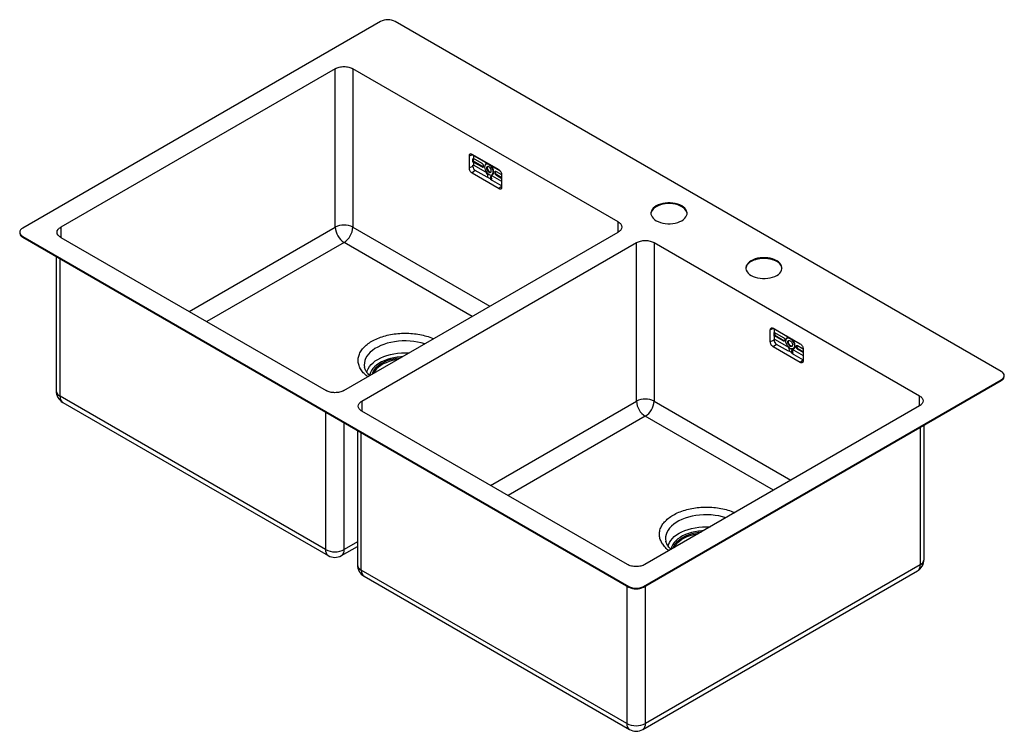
# Model space of a CAD drawing. Header units: millimetres. Extents: x -314 to 639, y -663 to 26.
import ezdxf

# ---------------------------------------------------------------- set-up
doc = ezdxf.new("R2010")
doc.units = ezdxf.units.MM

msp = doc.modelspace()

# ---------------------------------------------------------------- linework, layer by layer
at = {"color": 7, "linetype": 'Continuous', "lineweight": 25}
for p, q in [((35.36, 24.49), (-311.13, -175.53)), ((636.4, -314.32), (49.5, 24.49)), ((-8.49, -21.23), (-274.36, -174.71)), ((-8.49, -174.74), (-8.49, -21.23)), ((265.52, -169.61), (8.49, -21.23)), ((8.49, -21.23), (8.49, -174.74)), ((150.08, -119.3), (123.92, -104.2)), ((124.75, -104.68), (124.75, -105.37)), ((124.81, -104.71), (124.75, -104.73)), ((121.09, -105.83), (121.09, -117.26)), ((125.25, -105.17), (124.75, -105.37)), ((124.75, -108.35), (125.25, -108.15)), ((124.75, -111.78), (124.75, -108.35)), ((124.75, -111.25), (125.35, -110.9)), ((125.25, -111.58), (124.75, -111.78)), ((125.25, -105.17), (125.25, -108.15)), ((125.25, -105.17), (137.18, -112.05)), ((133.61, -112.97), (125.25, -108.15)), ((125.25, -111.58), (125.25, -114.56)), ((125.25, -111.58), (133.61, -116.4)), ((125.35, -110.9), (125.35, -108.21)), ((134.24, -116.04), (125.35, -110.9)), ((124.75, -115.78), (121.09, -117.26)), ((127.03, -119.73), (123.92, -122.16)), ((123.92, -122.16), (150.08, -137.26)), ((124.75, -114.77), (125.25, -114.56)), ((124.75, -115.78), (124.75, -114.77)), ((137.18, -121.45), (125.25, -114.56)), ((138.61, -126.41), (127.03, -119.73)), ((133.61, -116.4), (134.24, -116.04)), ((136.12, -116.46), (136.12, -116.14)), ((137.96, -117.53), (138.59, -117.16)), ((140.25, -123.63), (140.54, -123.79)), ((143.89, -115.93), (151.05, -120.06)), ((144.39, -121.24), (144.96, -121.24)), ((145.98, -121.83), (146.62, -121.47)), ((152.9, -124.11), (147.47, -120.98)), ((139.07, -126.11), (142, -127.8)), ((141.62, -128.15), (152.91, -134.67)), ((141.77, -126.55), (142.41, -126.18)), ((152.91, -130.53), (143.89, -125.33)), ((147.47, -124.4), (148.1, -124.04)), ((147.47, -124.4), (152.91, -127.55)), ((152.91, -126.81), (148.1, -124.04)), ((152.91, -135.63), (152.91, -124.2)), ((327.04, -154.83), (327.04, -154.1)), ((-314.06, -179.61), (-314.06, -180.34)), ((-0.35, -332.89), (265.52, -179.41)), ((-311.13, -183.69), (275.77, -522.5)), ((-311.13, -184.43), (-311.13, -183.69)), ((-311.13, -184.43), (275.77, -523.24)), ((-274.36, -184.51), (-17.32, -332.89)), ((17.32, -343.1), (283.2, -189.61)), ((283.2, -343.12), (283.2, -189.61)), ((300.17, -189.61), (557.2, -337.99)), ((300.17, -189.61), (300.17, -343.12)), ((-278.77, -203.1), (-278.77, -333.12)), ((418.96, -207.9), (418.96, -207.16)), ((412.77, -285.65), (412.77, -274.21)), ((415.6, -272.58), (441.76, -287.68)), ((416.43, -273.06), (416.43, -273.75)), ((416.49, -273.09), (416.43, -273.12)), ((416.93, -273.55), (416.43, -273.75)), ((416.93, -276.53), (416.93, -273.55)), ((428.86, -280.44), (416.93, -273.55)), ((416.43, -284.17), (412.77, -285.65)), ((416.43, -276.74), (416.93, -276.53)), ((416.43, -280.17), (416.43, -276.74)), ((416.43, -279.64), (417.03, -279.29)), ((416.93, -279.96), (416.43, -280.17)), ((416.43, -283.15), (416.93, -282.95)), ((416.43, -284.17), (416.43, -283.15)), ((416.93, -276.53), (425.29, -281.36)), ((416.93, -282.95), (416.93, -279.96)), ((425.29, -284.79), (416.93, -279.96)), ((416.93, -282.95), (428.86, -289.84)), ((417.03, -276.59), (417.03, -279.29)), ((417.03, -279.29), (425.93, -284.42)), ((425.29, -284.79), (425.93, -284.42)), ((427.8, -284.85), (427.8, -284.52)), ((429.64, -285.91), (430.27, -285.54)), ((435.57, -284.31), (434.8, -283.66)), ((442.54, -288.33), (435.57, -284.31)), ((418.71, -288.12), (415.6, -290.54)), ((441.76, -305.65), (415.6, -290.54)), ((430.29, -294.8), (418.71, -288.12)), ((433.68, -296.18), (430.75, -294.49)), ((431.94, -292.01), (432.22, -292.18)), ((433.45, -294.93), (434.09, -294.57)), ((435.57, -293.71), (444.59, -298.92)), ((436.07, -289.62), (436.64, -289.62)), ((437.66, -290.22), (438.3, -289.85)), ((439.15, -289.36), (444.58, -292.5)), ((439.15, -292.79), (439.79, -292.42)), ((444.59, -295.93), (439.15, -292.79)), ((439.79, -292.42), (444.59, -295.2)), ((444.59, -292.58), (444.59, -304.02)), ((433.3, -296.54), (444.59, -303.06)), ((19.88, -310.42), (19.9, -310.53)), ((289.91, -522.5), (636.4, -322.48)), ((289.91, -523.24), (636.4, -323.22)), ((636.4, -323.22), (636.4, -322.48)), ((639.33, -319.13), (639.33, -318.4)), ((-17.96, -486.77), (-274.99, -338.39)), ((-272.32, -344.29), (-15.29, -492.67)), ((557.2, -347.79), (291.33, -501.27)), ((274.36, -501.27), (17.32, -352.89)), ((12.91, -371.49), (12.91, -501.5)), ((561.61, -496.4), (561.61, -366.39)), ((-2.39, -492.67), (12.91, -483.84)), ((311.56, -478.81), (311.59, -478.91)), ((557.84, -501.67), (291.96, -655.15)), ((273.72, -655.15), (16.69, -506.77)), ((19.36, -512.68), (276.39, -661.06)), ((289.29, -661.06), (555.16, -507.57)), ((275.77, -523.24), (275.77, -522.5)), ((289.91, -523.24), (289.91, -522.5))]:
    msp.add_line(p, q, dxfattribs=at)
at = {"color": 8, "linetype": 'Continuous', "lineweight": 25}
for p, q in [((124.42, -104.48), (121.09, -105.83)), ((137.18, -112.05), (137.36, -111.95)), ((143.89, -115.93), (144.07, -115.83)), ((152.91, -135.06), (150.08, -137.26)), ((265.52, -179.41), (265.52, -169.61)), ((-274.36, -174.71), (-274.36, -184.51)), ((-149.89, -256.36), (-8.49, -174.74)), ((8.49, -174.74), (141.05, -251.26)), ((0, -189.43), (-132.91, -266.16)), ((124.07, -261.06), (0, -189.43)), ((-274.99, -338.39), (-274.99, -205.29)), ((416.1, -272.87), (412.77, -274.21)), ((428.86, -280.44), (429.04, -280.34)), ((435.57, -284.31), (435.75, -284.21)), ((444.59, -303.44), (441.76, -305.65)), ((17.32, -343.1), (17.32, -352.89)), ((141.8, -424.75), (283.2, -343.12)), ((300.17, -343.12), (432.73, -419.65)), ((557.2, -347.79), (557.2, -337.99)), ((-17.96, -353.67), (-17.96, -486.77)), ((291.68, -357.82), (158.77, -434.55)), ((415.76, -429.44), (291.68, -357.82)), ((0.28, -486.77), (0.28, -364.2)), ((557.84, -368.57), (557.84, -501.67)), ((16.69, -506.77), (16.69, -373.67)), ((12.91, -479.48), (0.28, -486.77)), ((273.72, -522.05), (273.72, -655.15)), ((291.96, -655.15), (291.96, -522.05))]:
    msp.add_line(p, q, dxfattribs=at)
at = {"color": 7, "linetype": 'Continuous', "lineweight": 25, "flags": 128}
for points in [[(144.39, -121.24), (144.25, -119.92), (143.84, -118.53), (143.18, -117.16), (142.32, -115.91), (141.33, -114.86), (140.25, -114.08), (139.18, -113.62), (138.19, -113.52), (137.33, -113.79), (136.67, -114.4), (136.26, -115.31), (136.12, -116.46)], [(136.12, -116.46), (136.26, -117.78), (136.67, -119.17), (137.33, -120.54), (138.19, -121.8), (139.18, -122.85), (140.25, -123.63), (141.33, -124.08), (142.32, -124.18), (143.18, -123.92), (143.84, -123.31), (144.25, -122.4), (144.39, -121.24)], [(142.55, -120.18), (142.41, -119.19), (142.02, -118.16), (141.4, -117.22), (140.65, -116.47), (139.86, -116.01), (139.11, -115.89), (138.49, -116.13), (138.1, -116.7), (137.96, -117.53)], [(137.96, -117.53), (138.1, -118.51), (138.49, -119.54), (139.11, -120.49), (139.86, -121.24), (140.65, -121.7), (141.4, -121.81), (142.02, -121.57), (142.41, -121.01), (142.55, -120.18)], [(138.98, -115.91), (138.73, -116.33), (138.59, -117.16)], [(138.59, -117.16), (138.73, -118.15), (139.13, -119.17), (139.74, -120.12), (140.49, -120.87), (141.29, -121.33), (142.04, -121.45), (142.17, -121.43)], [(140.54, -123.79), (141.07, -124.06), (142.1, -124.37), (143.05, -124.34), (143.85, -123.98), (144.45, -123.32), (144.83, -122.39), (144.96, -121.24)], [(327.04, -154.83), (325.15, -153.89), (323.05, -153.11), (320.78, -152.51), (318.38, -152.1), (315.91, -151.9), (313.41, -151.9), (310.94, -152.1), (308.55, -152.51), (306.28, -153.11), (304.18, -153.89), (302.29, -154.83), (300.65, -155.92), (299.3, -157.13), (298.27, -158.45), (297.56, -159.83), (297.21, -161.25), (297.17, -161.61)], [(327.04, -154.1), (325.15, -153.15), (323.05, -152.37), (320.78, -151.78), (318.38, -151.37), (315.91, -151.16), (313.41, -151.16), (310.94, -151.37), (308.55, -151.78), (306.28, -152.37), (304.18, -153.15), (302.29, -154.1), (300.65, -155.19), (299.3, -156.4), (298.27, -157.71), (297.56, -159.09), (297.21, -160.52), (297.21, -161.96), (297.56, -163.39), (298.27, -164.77), (299.3, -166.08), (300.65, -167.29), (302.29, -168.38)], [(302.29, -168.38), (304.18, -169.33), (306.28, -170.11), (308.55, -170.71), (310.94, -171.11), (313.41, -171.32), (315.91, -171.32), (318.38, -171.11), (320.78, -170.71), (323.05, -170.11), (325.15, -169.33), (327.04, -168.38), (328.67, -167.29), (330.02, -166.08), (331.06, -164.77), (331.76, -163.39), (332.12, -161.96), (332.12, -160.52), (331.76, -159.09), (331.06, -157.71), (330.02, -156.4), (328.67, -155.19), (327.04, -154.1)], [(332.15, -161.61), (332.12, -161.25), (331.76, -159.83), (331.06, -158.45), (330.02, -157.13), (328.67, -155.92), (327.04, -154.83)], [(-311.13, -175.53), (-312.37, -176.4), (-313.29, -177.4), (-313.86, -178.48), (-314.06, -179.61), (-313.86, -180.74), (-313.29, -181.82), (-312.37, -182.82), (-311.13, -183.69)], [(418.96, -207.16), (417.07, -206.22), (414.97, -205.44), (412.7, -204.84), (410.31, -204.44), (407.83, -204.23), (405.34, -204.23), (402.87, -204.44), (400.47, -204.84), (398.2, -205.44), (396.1, -206.22), (394.21, -207.16), (392.58, -208.25), (391.23, -209.47), (390.19, -210.78), (389.49, -212.16), (389.13, -213.59), (389.13, -215.03), (389.49, -216.45), (390.19, -217.84), (391.23, -219.15), (392.58, -220.36), (394.21, -221.45)], [(394.21, -221.45), (396.1, -222.39), (398.2, -223.17), (400.47, -223.77), (402.87, -224.18), (405.34, -224.38), (407.83, -224.38), (410.31, -224.18), (412.7, -223.77), (414.97, -223.17), (417.07, -222.39), (418.96, -221.45), (420.6, -220.36), (421.95, -219.15), (422.98, -217.84), (423.69, -216.45), (424.04, -215.03), (424.04, -213.59), (423.69, -212.16), (422.98, -210.78), (421.95, -209.47), (420.6, -208.25), (418.96, -207.16)], [(424.07, -214.67), (424.04, -214.32), (423.69, -212.89), (422.98, -211.51), (421.95, -210.2), (420.6, -208.99), (418.96, -207.9)], [(427.8, -284.85), (427.94, -283.69), (428.35, -282.78), (429.01, -282.17), (429.87, -281.91), (430.87, -282), (431.94, -282.46), (433.01, -283.24), (434, -284.29), (434.86, -285.55), (435.52, -286.92), (435.93, -288.31), (436.07, -289.62)], [(436.07, -289.62), (435.93, -290.78), (435.52, -291.69), (434.86, -292.3), (434, -292.57), (433.01, -292.47), (431.94, -292.01), (430.87, -291.23), (429.87, -290.18), (429.01, -288.93), (428.35, -287.56), (427.94, -286.17), (427.8, -284.85)], [(432.22, -292.18), (432.75, -292.45), (433.79, -292.75), (434.73, -292.72), (435.53, -292.37), (436.13, -291.7), (436.51, -290.77), (436.64, -289.62)], [(54.15, -301.43), (54.14, -301.43), (50.81, -301.84), (47.57, -302.44), (44.47, -303.24), (41.52, -304.22), (38.77, -305.38), (36.24, -306.69), (33.96, -308.15), (31.96, -309.74), (30.26, -311.44), (28.88, -313.24), (27.83, -315.1), (27.12, -317.02), (27.12, -317.03)], [(51.47, -302.97), (49.89, -303.23), (46.65, -303.91), (43.57, -304.8), (40.67, -305.87), (37.98, -307.11), (35.55, -308.52), (33.39, -310.07), (31.54, -311.74), (30.01, -313.52), (28.82, -315.39), (28.38, -316.3)], [(636.4, -322.48), (637.64, -321.61), (638.56, -320.61), (639.13, -319.53), (639.33, -318.4), (639.13, -317.27), (638.56, -316.19), (637.64, -315.19), (636.4, -314.32)], [(320.06, -484.69), (320.5, -483.77), (321.69, -481.91), (323.22, -480.12), (325.07, -478.45), (327.23, -476.9), (329.67, -475.5), (332.35, -474.25), (335.25, -473.18), (338.34, -472.3), (341.57, -471.61), (343.16, -471.36)]]:
    msp.add_lwpolyline(points, dxfattribs=at)
at = {"color": 8, "linetype": 'Continuous', "lineweight": 25, "flags": 128}
for points in [[(78.14, -287.58), (74.82, -286.65), (71.29, -285.89), (67.64, -285.32), (63.92, -284.96), (60.16, -284.81), (56.39, -284.86), (52.65, -285.12), (48.96, -285.58), (45.37, -286.24), (41.91, -287.1), (38.6, -288.14), (35.47, -289.36), (32.57, -290.75), (29.9, -292.29), (27.5, -293.97), (25.38, -295.77), (23.58, -297.68), (22.09, -299.68), (20.94, -301.76), (20.14, -303.88), (19.7, -306.04), (19.61, -308.22), (19.87, -310.39), (19.88, -310.42)], [(22.08, -315.35), (22.53, -313.72), (23.42, -311.67), (24.66, -309.67), (26.23, -307.75), (28.11, -305.94), (30.3, -304.23), (32.77, -302.66), (35.49, -301.24), (38.44, -299.98), (41.58, -298.89), (44.9, -297.98), (48.36, -297.27), (51.92, -296.75), (55.55, -296.44), (59.22, -296.34), (62.79, -296.44)], [(56.39, -300.14), (54.87, -300.23), (51.43, -300.58), (48.08, -301.14), (44.83, -301.88), (41.74, -302.82), (38.83, -303.93), (36.12, -305.2), (33.65, -306.62), (31.45, -308.19), (29.53, -309.87), (27.91, -311.65), (26.62, -313.53), (25.66, -315.46), (25.04, -317.45), (24.88, -318.32)], [(369.82, -455.96), (366.5, -455.03), (362.97, -454.27), (359.32, -453.71), (355.61, -453.35), (351.84, -453.19), (348.07, -453.24), (344.33, -453.5), (340.65, -453.96), (337.05, -454.63), (333.59, -455.48), (330.28, -456.53), (327.15, -457.75), (324.25, -459.13), (321.58, -460.67), (319.18, -462.35), (317.07, -464.16), (315.26, -466.07), (313.77, -468.07), (312.63, -470.14), (311.82, -472.27), (311.38, -474.43), (311.29, -476.61), (311.56, -478.78), (311.56, -478.81)], [(313.76, -483.74), (314.21, -482.11), (315.1, -480.05), (316.34, -478.05), (317.91, -476.14), (319.8, -474.32), (321.98, -472.62), (324.45, -471.05), (327.17, -469.62), (330.12, -468.36), (333.27, -467.27), (336.59, -466.37), (340.04, -465.65), (343.6, -465.14), (347.23, -464.83), (350.9, -464.72), (354.47, -464.82)], [(348.07, -468.52), (346.55, -468.61), (343.11, -468.97), (339.76, -469.52), (336.52, -470.27), (333.42, -471.2), (330.51, -472.31), (327.8, -473.58), (325.33, -475.01), (323.13, -476.57), (321.21, -478.25), (319.59, -480.04), (318.3, -481.91), (317.34, -483.85), (316.72, -485.83), (316.56, -486.74)]]:
    msp.add_lwpolyline(points, dxfattribs=at)
at = {"color": 7, "linetype": 'Continuous', "lineweight": 25}
for centre, radius, start, end in [((42.43, 10.85), 15.37, 62.60967, 117.39033), ((131.87, -115.69), 3.23, 2.60548, 57.39452), ((138.73, -115.67), 2.66, 77.64365, 190.11646), ((138.21, -110.42), 1.93, 237.99174, 264.58465), ((129.7, -115.56), 4.95, 182.60548, 237.39452), ((134.19, -115.69), 0.917, 230.79671, 9.21404), ((134.7, -125.34), 4.61, 2.60548, 57.39452), ((135.25, -121.71), 9.72, 2.75012, 47.83501), ((145.85, -112.66), 3.81, 222.59709, 238.98334), ((146.89, -121.69), 0.917, 50.79671, 189.21404), ((149.21, -121.69), 3.23, 182.60548, 237.39452), ((143.06, -126.34), 1.31, 50.79671, 189.21404), ((145.58, -126.49), 3.81, 180.94113, 200.1087), ((144.17, -126.09), 1.76, 143.80757, 182.96529), ((146.73, -126.04), 4.33, 181.95222, 211.09696), ((-309.05, -179.85), 5.03, 185.6948, 245.62534), ((0, -191.02), 18.36, 62.48054, 117.51946), ((9.86, -173.94), 18.36, 182.4763, 237.5237), ((-9.86, -173.94), 18.36, 302.4763, 357.5237), ((421.38, -283.94), 4.95, 182.60548, 237.39452), ((426.62, -283.33), 1.29, 237.51387, 270.35064), ((430.42, -284.06), 2.66, 77.64365, 190.11646), ((426.93, -290.09), 9.72, 2.75012, 47.83501), ((437.26, -294.87), 3.81, 180.94113, 200.1087), ((435.84, -294.48), 1.75, 143.12658, 183.02007), ((438.41, -294.42), 4.33, 181.95222, 211.09696), ((439.6, -289.79), 1.3, 150.63455, 182.40773), ((441.52, -289.7), 3.23, 182.60548, 237.39452), ((634.32, -318.63), 5.03, 294.37466, 354.3052), ((-265.87, -333.12), 12.9, 180, 240.00269), ((291.68, -359.41), 18.36, 62.48054, 117.51946), ((301.54, -342.33), 18.36, 182.4763, 237.5237), ((281.82, -342.33), 18.36, 302.4763, 357.5237), ((-8.84, -469.26), 19.74, 242.48054, 297.51946), ((-8.84, -481.5), 12.9, 240.00269, 299.99731), ((25.81, -501.5), 12.9, 180, 240.00269), ((548.71, -496.4), 12.9, 299.99731, 0), ((282.84, -508.85), 15.37, 242.60967, 297.39033), ((282.84, -509.59), 15.37, 242.60967, 297.39033), ((282.84, -637.64), 19.74, 242.48054, 297.51946), ((282.84, -649.89), 12.9, 240.00269, 299.99731)]:
    msp.add_arc(centre, radius, start, end, dxfattribs=at)
at = {"color": 8, "linetype": 'Continuous', "lineweight": 25}
for centre, radius, start, end in [((-272.32, -332.48), 6.48, 185.65338, 245.66676), ((-268.54, -339.02), 6.48, 174.33758, 234.35024), ((-11.51, -487.41), 6.48, 174.33758, 234.35024), ((-6.17, -487.41), 6.48, 305.64976, 5.66242), ((19.36, -500.87), 6.48, 185.65338, 245.66676), ((551.56, -502.39), 6.32, 304.77892, 6.53326), ((555.32, -495.87), 6.31, 293.46213, 355.21773), ((23.14, -507.41), 6.48, 174.33758, 234.35024), ((280.17, -655.79), 6.48, 174.33758, 234.35024), ((285.51, -655.79), 6.48, 305.64976, 5.66242)]:
    msp.add_arc(centre, radius, start, end, dxfattribs=at)
at = {"color": 7, "linetype": 'Continuous', "lineweight": 25}
for points, knots in [([(-8.49, -21.23), (-7.37, -20.59), (-6.04, -20.07), (-3.14, -19.38), (-1.57, -19.2), (1.57, -19.2), (3.14, -19.38), (6.04, -20.07), (7.37, -20.59), (8.49, -21.23)], [0, 0, 0, 0, 0.25, 0.25, 0.5, 0.5, 0.75, 0.75, 1, 1, 1, 1]), ([(123.92, -104.2), (123.55, -103.98), (123.18, -103.85), (122.5, -103.79), (122.18, -103.85), (121.66, -104.15), (121.45, -104.39), (121.17, -105.02), (121.09, -105.4), (121.09, -105.83)], [0, 0, 0, 0, 0.25, 0.25, 0.5, 0.5, 0.75, 0.75, 1, 1, 1, 1]), ([(121.09, -117.26), (121.09, -117.69), (121.17, -118.16), (121.45, -119.11), (121.66, -119.6), (122.18, -120.5), (122.5, -120.93), (123.18, -121.65), (123.55, -121.95), (123.92, -122.16)], [0, 0, 0, 0, 0.25, 0.25, 0.5, 0.5, 0.75, 0.75, 1, 1, 1, 1]), ([(134.91, -116.21), (134.85, -116.22), (134.66, -116.25), (134.42, -116.13), (134.24, -116.04)], [0, 0, 0, 0, 0.264654, 1, 1, 1, 1]), ([(146.62, -121.47), (146.62, -121.2), (146.63, -120.93), (146.77, -120.81), (146.78, -120.8)], [0, 0, 0, 0, 0.9561324, 1, 1, 1, 1]), ([(148.1, -124.04), (147.91, -123.92), (147.71, -123.77), (147.36, -123.39), (147.19, -123.17), (146.92, -122.69), (146.81, -122.44), (146.66, -121.94), (146.62, -121.69), (146.62, -121.47)], [0, 0, 0, 0, 0.25, 0.25, 0.5, 0.5, 0.75, 0.75, 1, 1, 1, 1]), ([(152.91, -124.2), (152.91, -123.77), (152.84, -123.3), (152.55, -122.35), (152.35, -121.86), (151.82, -120.96), (151.51, -120.53), (150.82, -119.81), (150.45, -119.51), (150.08, -119.3)], [0, 0, 0, 0, 0.25, 0.25, 0.5, 0.5, 0.75, 0.75, 1, 1, 1, 1]), ([(142.61, -128.73), (142.62, -128.71), (142.75, -128.56), (142.9, -128.41), (143.03, -128.27)], [0, 0, 0, 0, 0.066852, 1, 1, 1, 1]), ([(150.08, -137.26), (150.45, -137.48), (150.82, -137.61), (151.51, -137.67), (151.82, -137.61), (152.35, -137.31), (152.55, -137.07), (152.84, -136.44), (152.91, -136.06), (152.91, -135.63)], [0, 0, 0, 0, 0.25, 0.25, 0.5, 0.5, 0.75, 0.75, 1, 1, 1, 1]), ([(265.52, -169.61), (266.63, -170.25), (267.52, -171.02), (268.72, -172.69), (269.03, -173.6), (269.03, -175.41), (268.72, -176.32), (267.52, -178), (266.63, -178.76), (265.52, -179.41)], [0, 0, 0, 0, 0.25, 0.25, 0.5, 0.5, 0.75, 0.75, 1, 1, 1, 1]), ([(-274.36, -184.51), (-275.47, -183.87), (-276.36, -183.1), (-277.56, -181.42), (-277.87, -180.52), (-277.87, -178.7), (-277.56, -177.8), (-276.36, -176.12), (-275.47, -175.35), (-274.36, -174.71)], [0, 0, 0, 0, 0.25, 0.25, 0.5, 0.5, 0.75, 0.75, 1, 1, 1, 1]), ([(283.2, -189.61), (284.31, -188.97), (285.64, -188.46), (288.54, -187.76), (290.11, -187.58), (293.25, -187.58), (294.82, -187.76), (297.72, -188.46), (299.06, -188.97), (300.17, -189.61)], [0, 0, 0, 0, 0.25, 0.25, 0.5, 0.5, 0.75, 0.75, 1, 1, 1, 1]), ([(418.96, -207.9), (418.86, -207.84), (418.65, -207.72), (418.34, -207.56), (418.02, -207.39), (417.69, -207.23), (417.35, -207.08), (417.01, -206.93), (416.66, -206.78), (415.96, -206.5), (414.85, -206.12), (413.29, -205.69), (411.67, -205.36), (409.45, -205.04), (406.59, -204.87), (403.15, -205.07), (399.85, -205.65), (396.8, -206.59), (394.13, -207.85), (392.31, -209.14), (391.13, -210.27), (390.39, -211.17), (389.81, -212.1), (389.48, -212.88), (389.3, -213.46), (389.2, -213.85), (389.14, -214.25), (389.09, -214.64), (389.09, -214.91), (389.09, -215.04)], [0, 0, 0, 0, 0.010447, 0.020875, 0.031292, 0.041702, 0.052113, 0.06253, 0.07296, 0.08341, 0.125092, 0.166789, 0.208473, 0.250168, 0.333446, 0.416724, 0.500002, 0.58328, 0.666557, 0.749835, 0.791517, 0.833214, 0.874898, 0.916593, 0.933296, 0.949962, 0.966618, 0.983289, 1, 1, 1, 1]), ([(412.77, -274.21), (412.77, -273.79), (412.85, -273.4), (413.13, -272.78), (413.34, -272.53), (413.86, -272.23), (414.18, -272.17), (414.86, -272.24), (415.23, -272.37), (415.6, -272.58)], [0, 0, 0, 0, 0.25, 0.25, 0.5, 0.5, 0.75, 0.75, 1, 1, 1, 1]), ([(415.6, -290.54), (415.23, -290.33), (414.86, -290.03), (414.18, -289.31), (413.86, -288.89), (413.34, -287.98), (413.13, -287.5), (412.85, -286.54), (412.77, -286.07), (412.77, -285.65)], [0, 0, 0, 0, 0.25, 0.25, 0.5, 0.5, 0.75, 0.75, 1, 1, 1, 1]), ([(425.29, -281.36), (425.48, -281.47), (425.68, -281.63), (426.04, -282.01), (426.2, -282.23), (426.48, -282.7), (426.59, -282.96), (426.74, -283.46), (426.77, -283.71), (426.77, -283.93)], [0, 0, 0, 0, 0.25, 0.25, 0.5, 0.5, 0.75, 0.75, 1, 1, 1, 1]), ([(426.77, -283.93), (426.77, -284.15), (426.74, -284.36), (426.59, -284.69), (426.48, -284.81), (426.2, -284.97), (426.04, -285), (425.68, -284.97), (425.48, -284.9), (425.29, -284.79)], [0, 0, 0, 0, 0.25, 0.25, 0.5, 0.5, 0.75, 0.75, 1, 1, 1, 1]), ([(429.67, -280.7), (429.64, -280.7), (429.4, -280.73), (429.12, -280.57), (428.86, -280.44)], [0, 0, 0, 0, 0.1178342, 1, 1, 1, 1]), ([(429.64, -285.91), (429.64, -285.56), (429.7, -285.25), (429.93, -284.74), (430.1, -284.55), (430.52, -284.3), (430.78, -284.25), (431.33, -284.3), (431.64, -284.41), (432.24, -284.76), (432.54, -285), (433.09, -285.59), (433.35, -285.93), (433.77, -286.67), (433.94, -287.06), (434.17, -287.83), (434.23, -288.22), (434.23, -288.56)], [0, 0, 0, 0, 0.125, 0.125, 0.25, 0.25, 0.375, 0.375, 0.5, 0.5, 0.625, 0.625, 0.75, 0.75, 0.875, 0.875, 1, 1, 1, 1]), ([(434.23, -288.56), (434.23, -288.91), (434.17, -289.22), (433.94, -289.73), (433.77, -289.93), (433.35, -290.17), (433.09, -290.22), (432.54, -290.17), (432.24, -290.06), (431.64, -289.72), (431.33, -289.47), (430.78, -288.89), (430.52, -288.54), (430.1, -287.81), (429.93, -287.41), (429.7, -286.64), (429.64, -286.26), (429.64, -285.91)], [0, 0, 0, 0, 0.125, 0.125, 0.25, 0.25, 0.375, 0.375, 0.5, 0.5, 0.625, 0.625, 0.75, 0.75, 0.875, 0.875, 1, 1, 1, 1]), ([(430.27, -285.54), (430.3, -285.2), (430.33, -284.69), (430.6, -284.43), (430.69, -284.35)], [0, 0, 0, 0, 0.6717915, 1, 1, 1, 1]), ([(433.82, -289.76), (433.7, -289.79), (433.34, -289.9), (432.57, -289.58), (431.67, -288.87), (430.91, -287.83), (430.38, -286.64), (430.31, -285.91), (430.27, -285.54)], [0, 0, 0, 0, 0.088945, 0.271158, 0.453369, 0.635579, 0.81779, 1, 1, 1, 1]), ([(428.86, -289.84), (429.14, -290), (429.42, -290.22), (429.93, -290.76), (430.17, -291.08), (430.56, -291.76), (430.72, -292.12), (430.93, -292.84), (430.99, -293.19), (430.99, -293.51)], [0, 0, 0, 0, 0.25, 0.25, 0.5, 0.5, 0.75, 0.75, 1, 1, 1, 1]), ([(430.99, -293.51), (430.98, -293.56), (430.98, -293.65), (430.97, -293.79), (430.95, -293.92), (430.92, -294.09), (430.86, -294.29), (430.79, -294.42), (430.75, -294.49)], [0, 0, 0, 0, 0.124746, 0.249387, 0.374363, 0.500107, 0.750542, 1, 1, 1, 1]), ([(433.45, -294.93), (433.45, -294.61), (433.51, -294.33), (433.72, -293.86), (433.88, -293.67), (434.27, -293.45), (434.51, -293.4), (435.02, -293.45), (435.3, -293.55), (435.57, -293.71)], [0, 0, 0, 0, 0.25, 0.25, 0.5, 0.5, 0.75, 0.75, 1, 1, 1, 1]), ([(437.66, -290.22), (437.66, -289.99), (437.7, -289.79), (437.85, -289.46), (437.96, -289.33), (438.24, -289.18), (438.4, -289.14), (438.76, -289.18), (438.95, -289.25), (439.15, -289.36)], [0, 0, 0, 0, 0.25, 0.25, 0.5, 0.5, 0.75, 0.75, 1, 1, 1, 1]), ([(439.15, -292.79), (438.95, -292.68), (438.76, -292.52), (438.4, -292.14), (438.24, -291.92), (437.96, -291.44), (437.85, -291.19), (437.7, -290.69), (437.66, -290.44), (437.66, -290.22)], [0, 0, 0, 0, 0.25, 0.25, 0.5, 0.5, 0.75, 0.75, 1, 1, 1, 1]), ([(441.76, -287.68), (442.14, -287.9), (442.51, -288.2), (443.19, -288.92), (443.5, -289.34), (444.03, -290.25), (444.24, -290.73), (444.52, -291.69), (444.59, -292.16), (444.59, -292.58)], [0, 0, 0, 0, 0.25, 0.25, 0.5, 0.5, 0.75, 0.75, 1, 1, 1, 1]), ([(434.29, -297.11), (434.3, -297.1), (434.44, -296.95), (434.58, -296.8), (434.71, -296.65)], [0, 0, 0, 0, 0.066852, 1, 1, 1, 1]), ([(444.59, -304.02), (444.59, -304.44), (444.52, -304.83), (444.24, -305.45), (444.03, -305.7), (443.5, -306), (443.19, -306.06), (442.51, -305.99), (442.14, -305.86), (441.76, -305.65)], [0, 0, 0, 0, 0.25, 0.25, 0.5, 0.5, 0.75, 0.75, 1, 1, 1, 1]), ([(24.94, -318.29), (24.42, -317.8), (23.37, -316.81), (22.13, -315.29), (21.13, -313.76), (20.41, -312.24), (20.01, -311.14), (19.92, -310.55), (19.91, -310.46)], [0, 0, 0, 0, 0.183751, 0.372462, 0.563256, 0.758177, 0.960245, 1, 1, 1, 1]), ([(-0.35, -332.89), (-1.46, -333.53), (-2.8, -334.05), (-5.7, -334.74), (-7.27, -334.92), (-10.41, -334.92), (-11.98, -334.74), (-14.88, -334.05), (-16.21, -333.53), (-17.32, -332.89)], [0, 0, 0, 0, 0.25, 0.25, 0.5, 0.5, 0.75, 0.75, 1, 1, 1, 1]), ([(17.32, -352.89), (16.21, -352.25), (15.32, -351.48), (14.12, -349.81), (13.81, -348.9), (13.81, -347.09), (14.12, -346.18), (15.32, -344.51), (16.21, -343.74), (17.32, -343.1)], [0, 0, 0, 0, 0.25, 0.25, 0.5, 0.5, 0.75, 0.75, 1, 1, 1, 1]), ([(557.2, -337.99), (558.31, -338.63), (559.2, -339.4), (560.4, -341.08), (560.71, -341.98), (560.71, -343.8), (560.4, -344.7), (559.2, -346.38), (558.31, -347.15), (557.2, -347.79)], [0, 0, 0, 0, 0.25, 0.25, 0.5, 0.5, 0.75, 0.75, 1, 1, 1, 1]), ([(318.91, -485.35), (318.95, -485.13), (319.16, -483.68), (320.75, -481.12), (323.69, -477.85), (327.78, -474.99), (332.73, -472.63), (338.39, -470.94), (342.83, -470.02), (345.33, -469.9), (345.72, -469.88)], [0, 0, 0, 0, 0.02865, 0.185766, 0.342883, 0.5, 0.657117, 0.814234, 0.97135, 1, 1, 1, 1]), ([(316.62, -486.67), (316.1, -486.18), (315.05, -485.19), (313.82, -483.67), (312.81, -482.15), (312.09, -480.63), (311.69, -479.53), (311.6, -478.94), (311.59, -478.84)], [0, 0, 0, 0, 0.183751, 0.372462, 0.563256, 0.758177, 0.960245, 1, 1, 1, 1]), ([(291.33, -501.27), (290.22, -501.92), (288.89, -502.43), (285.98, -503.12), (284.41, -503.3), (281.27, -503.3), (279.7, -503.12), (276.8, -502.43), (275.47, -501.92), (274.36, -501.27)], [0, 0, 0, 0, 0.25, 0.25, 0.5, 0.5, 0.75, 0.75, 1, 1, 1, 1])]:
    msp.add_open_spline(points, degree=3, knots=knots, dxfattribs=at)
for points in [[(139.07, -126.11), (138.92, -126.21), (138.76, -126.31), (138.61, -126.41)], [(139.07, -126.11), (139.22, -125.85), (139.3, -125.51), (139.3, -125.13)], [(141.62, -128.15), (141.75, -128.03), (141.87, -127.92), (142, -127.8)], [(430.75, -294.49), (430.6, -294.59), (430.44, -294.7), (430.29, -294.8)], [(433.3, -296.54), (433.43, -296.42), (433.56, -296.3), (433.68, -296.18)]]:
    msp.add_open_spline(points, degree=3, dxfattribs=at)
at = {"color": 8, "linetype": 'Continuous', "lineweight": 25}
for points in [[(22.93, -319.45), (22.75, -319.33), (21, -318.16), (18.54, -315.59), (15.72, -311.79), (14.06, -307.76), (13.5, -303.63), (14.06, -299.5), (15.74, -295.47), (18.48, -291.65), (22.23, -288.11), (26.89, -284.96), (32.35, -282.27), (38.46, -280.11), (45.09, -278.53), (52.07, -277.56), (59.22, -277.23), (66.37, -277.56), (73.36, -278.52), (79.93, -280.14), (84.4, -281.56), (86.41, -282.57), (86.63, -282.68)], [(314.61, -487.83), (314.43, -487.71), (312.68, -486.55), (310.22, -483.97), (307.4, -480.18), (305.75, -476.14), (305.18, -472.01), (305.74, -467.88), (307.42, -463.86), (310.16, -460.03), (313.91, -456.5), (318.57, -453.35), (324.03, -450.66), (330.14, -448.49), (336.77, -446.91), (343.75, -445.94), (350.9, -445.62), (358.05, -445.94), (365.04, -446.9), (371.61, -448.53), (376.08, -449.95), (378.1, -450.96), (378.31, -451.06)]]:
    msp.add_open_spline(points, degree=3, knots=[0, 0, 0, 0, 0.006472, 0.061308, 0.116145, 0.170981, 0.225818, 0.280654, 0.335491, 0.390328, 0.445164, 0.5, 0.554837, 0.609673, 0.66451, 0.719347, 0.774183, 0.829019, 0.883856, 0.938692, 0.993529, 1, 1, 1, 1], dxfattribs=at)

doc.saveas('drawing.dxf')
